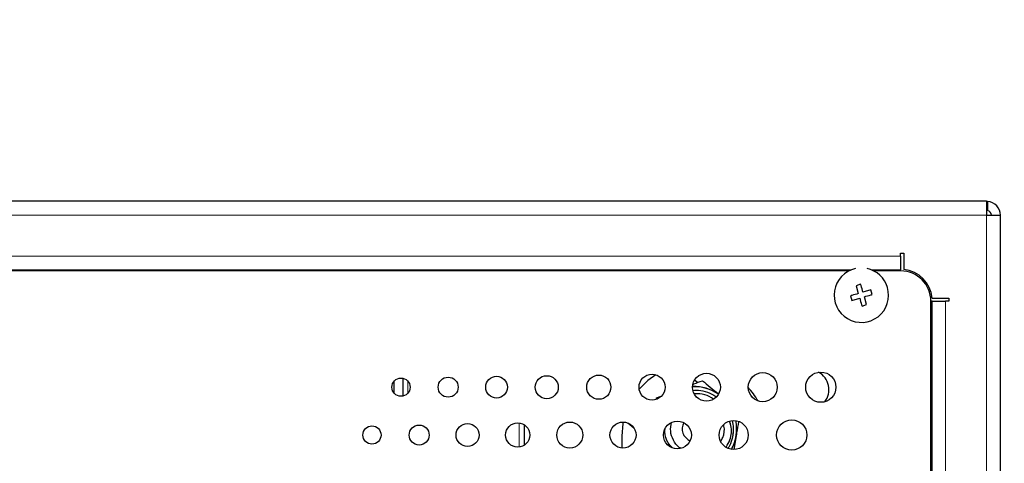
# Model space of a CAD drawing. Header units: millimetres. Extents: x 1 to 419, y 2 to 295.
# Tile 52 of 56: x 308 to 340, y 149 to 164. Entities that reach past the tile are written whole.
import ezdxf

# ---------------------------------------------------------------- set-up
doc = ezdxf.new("R2010")
doc.units = ezdxf.units.MM
doc.styles.add('SLDTEXTSTYLE0', font='TXT', dxfattribs={"width": 0.605})
doc.dimstyles.new('SLDDIMSTYLE0', dxfattribs={"dimtxt": 2.5, "dimasz": 3, "dimexe": 0, "dimexo": 0.0625, "dimtad": 1, "dimdec": 0, "dimlfac": 5, "dimrnd": 1e-09, "dimzin": 12, "dimdsep": 46, "dimtxsty": 'SLDTEXTSTYLE0', "dimsah": 1, "dimcen": 0.09, "dimadec": 0, "dimazin": 3, "dimtfac": 1, "dimtmove": 0, "dimatfit": 0, "dimfxl": 1, "dimfrac": 2, "dimtolj": 1, "dimtzin": 12, "dimarcsym": 0})

# ---------------------------------------------------------------- blocks, each defined once
blk = doc.blocks.new('_D')
at = {"color": 7, "linetype": 'Continuous', "lineweight": 18}
for p, q in [((354.473, 157.649), (354.473, 163.649)), ((340.786, 157.649), (355.473, 157.649)), ((354.473, 132.561), (354.473, 157.649)), ((338.946, 132.561), (355.473, 132.561)), ((354.473, 132.561), (354.473, 126.561))]:
    blk.add_line(p, q, dxfattribs=at)
for points in [[(354.473, 157.649), (354.973, 160.649), (353.973, 160.649)], [(354.473, 132.561), (353.973, 129.561), (354.973, 129.561)]]:
    blk.add_solid(points, dxfattribs=at)
at = {"color": 7, "linetype": 'Continuous', "lineweight": 18, "char_height": 2.5, "attachment_point": 1, "rotation": 90, "style": 'SLDTEXTSTYLE0'}
for s, insert in [('mm (5 in)', (351.251, 141.18)), ('125', (351.251, 134.513))]:
    blk.add_mtext(s, dxfattribs=dict(at, insert=insert))
blk = doc.blocks.new('_D_1')
at = {"color": 7, "linetype": 'Continuous', "lineweight": 18}
for p, q in [((363.908, 157.649), (363.908, 163.649)), ((340.786, 157.649), (364.908, 157.649)), ((363.908, 130.501), (363.908, 157.649)), ((336.602, 130.501), (353.723, 130.501)), ((355.223, 130.501), (364.908, 130.501)), ((363.908, 130.501), (363.908, 124.501))]:
    blk.add_line(p, q, dxfattribs=at)
for points in [[(363.908, 157.649), (364.408, 160.649), (363.408, 160.649)], [(363.908, 130.501), (363.408, 127.501), (364.408, 127.501)]]:
    blk.add_solid(points, dxfattribs=at)
at = {"color": 7, "linetype": 'Continuous', "lineweight": 18, "char_height": 2.5, "attachment_point": 1, "rotation": 90, "style": 'SLDTEXTSTYLE0'}
for s, insert in [('mm (5,4 in)', (360.686, 138.717)), ('136', (360.686, 132.051))]:
    blk.add_mtext(s, dxfattribs=dict(at, insert=insert))

msp = doc.modelspace()

# ---------------------------------------------------------------- linework, layer by layer
at = {"color": 7, "linetype": 'Continuous', "lineweight": 25}
for p, q in [((339.7861, 157.6489), (259.5061, 157.6489)), ((339.7861, 157.6489), (339.7861, 157.1889)), ((339.8143, 157.648), (339.8143, 157.3464)), ((339.7861, 157.1889), (340.2461, 157.1889)), ((340.2461, 133.3089), (340.2461, 157.1889)), ((336.9461, 155.9372), (337.0511, 155.9372)), ((336.9461, 155.8322), (336.9461, 155.9372)), ((337.0511, 155.9372), (337.0511, 155.3936)), ((336.9461, 155.8322), (336.9461, 155.3879)), ((335.2337, 155.3489), (300.0584, 155.3489)), ((336.9461, 155.3489), (336.0584, 155.3489)), ((336.9461, 155.3771), (336.9461, 155.3879)), ((336.9461, 155.3489), (336.9461, 155.3771)), ((335.6237, 154.9072), (335.4703, 154.8619)), ((335.4703, 154.8619), (335.5467, 154.603)), ((335.9591, 154.7247), (335.7002, 154.6483)), ((336.0044, 154.5712), (335.9591, 154.7247)), ((335.2877, 154.5266), (335.333, 154.3731)), ((335.333, 154.3731), (335.592, 154.4495)), ((335.8218, 154.2358), (335.7454, 154.4948)), ((337.9461, 136.1489), (337.9461, 154.3489)), ((337.9743, 154.3489), (337.9461, 154.3489)), ((337.9851, 154.3489), (337.9743, 154.3489)), ((337.9851, 154.3489), (338.4294, 154.3489)), ((337.9908, 154.4539), (338.5344, 154.4539)), ((338.5344, 154.3489), (338.4294, 154.3489)), ((338.5344, 154.4539), (338.5344, 154.3489)), ((335.6684, 154.1906), (335.8218, 154.2358)), ((320.1961, 151.3163), (320.1961, 151.7015)), ((320.4961, 151.2172), (320.4961, 151.8006)), ((330.2244, 151.6605), (330.1282, 151.7397)), ((328.871, 151.1125), (328.8784, 151.1568)), ((328.8784, 151.1568), (329.0296, 151.2134)), ((324.4961, 150.2693), (324.4961, 149.5884)), ((327.928, 150.3272), (328.1261, 150.164)), ((327.7261, 149.8889), (327.7261, 149.5008)), ((331.4015, 149.9704), (331.3887, 149.9232)), ((331.4002, 150.0058), (331.4015, 149.9704)), ((331.5069, 149.8982), (331.4329, 149.4552))]:
    msp.add_line(p, q, dxfattribs=at)
at = {"color": 8, "linetype": 'Continuous', "lineweight": 18}
for p, q in [((259.5061, 157.1889), (339.7861, 157.1889)), ((339.7861, 157.1889), (339.7861, 133.3089)), ((262.3461, 155.8322), (336.9461, 155.8322)), ((299.9717, 155.3879), (335.3204, 155.3879)), ((335.2939, 155.3771), (299.9982, 155.3771)), ((335.9717, 155.3879), (336.9461, 155.3879)), ((336.9461, 155.3771), (335.9982, 155.3771)), ((337.9743, 136.1489), (337.9743, 154.3489)), ((337.9851, 154.3489), (337.9851, 136.1489)), ((338.4294, 154.3489), (338.4294, 136.1489)), ((320.6561, 151.3163), (320.6561, 151.7015)), ((324.3361, 150.3258), (324.3361, 149.532))]:
    msp.add_line(p, q, dxfattribs=at)
at = {"color": 7, "linetype": 'Continuous', "lineweight": 25, "flags": 128}
for points in [[(328.849, 151.9209), (328.5834, 151.7274), (328.3005, 151.4469)], [(327.7725, 150.3588), (327.7625, 150.3056), (327.7261, 149.8889)]]:
    msp.add_lwpolyline(points, dxfattribs=at)
at = {"color": 7, "linetype": 'Continuous', "lineweight": 25}
for centre, radius in [((320.4261, 151.5089), 0.3), ((321.9861, 151.5089), 0.33), ((323.5861, 151.5089), 0.36), ((325.2461, 151.5089), 0.38), ((326.9661, 151.5089), 0.4), ((328.7261, 151.5089), 0.43), ((330.5261, 151.5089), 0.46), ((332.3861, 151.5089), 0.48), ((334.3061, 151.5089), 0.5), ((331.4261, 149.9289), 0.48), ((333.3461, 149.9289), 0.5), ((319.4661, 149.9289), 0.3), ((321.0261, 149.9289), 0.33), ((322.6261, 149.9289), 0.38), ((324.2861, 149.9289), 0.4), ((326.0061, 149.9289), 0.43), ((327.7661, 149.9289), 0.43), ((329.5661, 149.9289), 0.46)]:
    msp.add_circle(centre, radius, dxfattribs=at)
for centre, radius, start, end in [((339.7861, 157.1889), 0.46, 86.4748, 90), ((339.7861, 157.1889), 0.46, 0, 86.4748), ((339.7861, 157.1889), 0.16, 79.81793, 90), ((339.7861, 157.1889), 0.16, 0, 79.81793), ((335.6461, 154.5489), 0.9, 102.25502, 16.43836), ((335.6461, 154.5489), 0.9, 16.43836, 77.74498), ((336.9461, 154.3489), 1, 0, 90), ((336.9461, 154.3489), 1.05, 5.73917, 84.26083), ((333.9261, 151.4289), 0.65, 321.71145, 62.06587), ((330.1261, 150.1289), 1.397, 55.22047, 92.45053), ((330.1261, 150.1289), 1.4, 55.23034, 92.44066), ((330.1261, 149.8889), 2.4, 29.14448, 42.1225), ((330.1261, 150.1289), 1.397, 331.15839, 11.34929), ((330.1261, 150.1289), 1.4, 350.51591, 11.30488), ((330.1261, 150.1289), 0.4064, 149.11206, 250.19559), ((330.1261, 150.1289), 1.4, 331.2028, 350.51591)]:
    msp.add_arc(centre, radius, start, end, dxfattribs=at)
for points, knots in [([(335.7002, 154.6483), (335.6789, 154.7204), (335.6533, 154.8072), (335.628, 154.8928), (335.6237, 154.9072)], [0, 0, 0, 0, 0.8312431, 1, 1, 1, 1]), ([(335.5467, 154.603), (335.4746, 154.5817), (335.3878, 154.5561), (335.3022, 154.5308), (335.2877, 154.5266)], [0, 0, 0, 0, 0.8312431, 1, 1, 1, 1]), ([(335.592, 154.4495), (335.6132, 154.3774), (335.6388, 154.2906), (335.6641, 154.205), (335.6684, 154.1906)], [0, 0, 0, 0, 0.8312431, 1, 1, 1, 1]), ([(335.7454, 154.4948), (335.8176, 154.5161), (335.9043, 154.5417), (335.9899, 154.5669), (336.0044, 154.5712)], [0, 0, 0, 0, 0.8312431, 1, 1, 1, 1]), ([(330.0847, 151.6082), (330.0915, 151.6108), (330.201, 151.6517), (330.2998, 151.6887), (330.3924, 151.7234)], [0, 0, 0, 0, 0.0625863, 1, 1, 1, 1]), ([(330.3924, 151.7234), (330.4778, 151.6531), (330.6458, 151.5147), (330.8295, 151.3633), (330.9198, 151.2888)], [0, 0, 0, 0, 0.5079585, 1, 1, 1, 1]), ([(330.0873, 151.4045), (330.1449, 151.4076), (330.3053, 151.4165), (330.56, 151.3443), (330.7606, 151.2646), (330.8429, 151.194), (330.8475, 151.1901)], [0, 0, 0, 0, 0.2140384, 0.5957845, 0.9775306, 1, 1, 1, 1]), ([(330.7568, 151.1142), (330.6644, 151.1722), (330.4726, 151.2924), (330.2458, 151.2878), (330.1285, 151.2854)], [0, 0, 0, 0, 0.482247, 1, 1, 1, 1]), ([(331.3756, 150.4003), (331.391, 150.3227), (331.4263, 150.144), (331.3907, 149.8599), (331.3264, 149.6301), (331.2526, 149.5207), (331.2362, 149.4963)], [0, 0, 0, 0, 0.2516765, 0.5790126, 0.9063487, 1, 1, 1, 1]), ([(329.3883, 149.512), (329.3432, 149.5619), (329.2126, 149.7062), (329.1346, 149.9391), (329.1554, 150.0964), (329.1594, 150.1272)], [0, 0, 0, 0, 0.2980449, 0.8627421, 1, 1, 1, 1]), ([(329.6794, 149.4922), (329.6611, 149.5013), (329.5507, 149.5565), (329.4178, 149.7546), (329.3167, 150.047), (329.3536, 150.2474), (329.3716, 150.3454)], [0, 0, 0, 0, 0.06326233, 0.38018659, 0.69711086, 1, 1, 1, 1]), ([(330.9962, 149.7166), (331.0202, 149.7576), (331.1087, 149.9082), (331.137, 150.1158), (331.0937, 150.2513), (331.0893, 150.2652)], [0, 0, 0, 0, 0.2508936, 0.9227746, 1, 1, 1, 1]), ([(331.1757, 149.5298), (331.2208, 149.6078), (331.3452, 149.8234), (331.3786, 150.1423), (331.3075, 150.336), (331.2912, 150.3804)], [0, 0, 0, 0, 0.3044159, 0.8404811, 1, 1, 1, 1]), ([(331.5872, 150.3786), (331.5863, 150.3735), (331.5663, 150.2539), (331.5387, 150.0886), (331.5125, 149.9315), (331.5069, 149.8982)], [0, 0, 0, 0, 0.034372, 0.795108, 1, 1, 1, 1])]:
    msp.add_open_spline(points, degree=3, knots=knots, dxfattribs=at)

# ---------------------------------------------------------------- dimensions: what is measured, and where the dimension line sits
at = {"color": 7, "linetype": 'Continuous', "lineweight": 18}
for base, p1, text, picture, middle in [((363.9083, 157.6489), (335.6021, 130.5012), '<> mm (5,4 in)', '_D_1', (363.9083, 144.0751)), ((354.4734, 157.6489), (337.9461, 132.5612), '<> mm (5 in)', '_D', (354.4734, 145.1051))]:
    dim = msp.add_linear_dim(base=base, p1=p1, p2=(339.7861, 157.6489), angle=90, text=text, dimstyle='SLDDIMSTYLE0', dxfattribs=at)
    dim.commit()
    dim.dimension.update_dxf_attribs({"geometry": picture, "text_midpoint": middle, "dimtype": 160})

doc.saveas('drawing.dxf')
